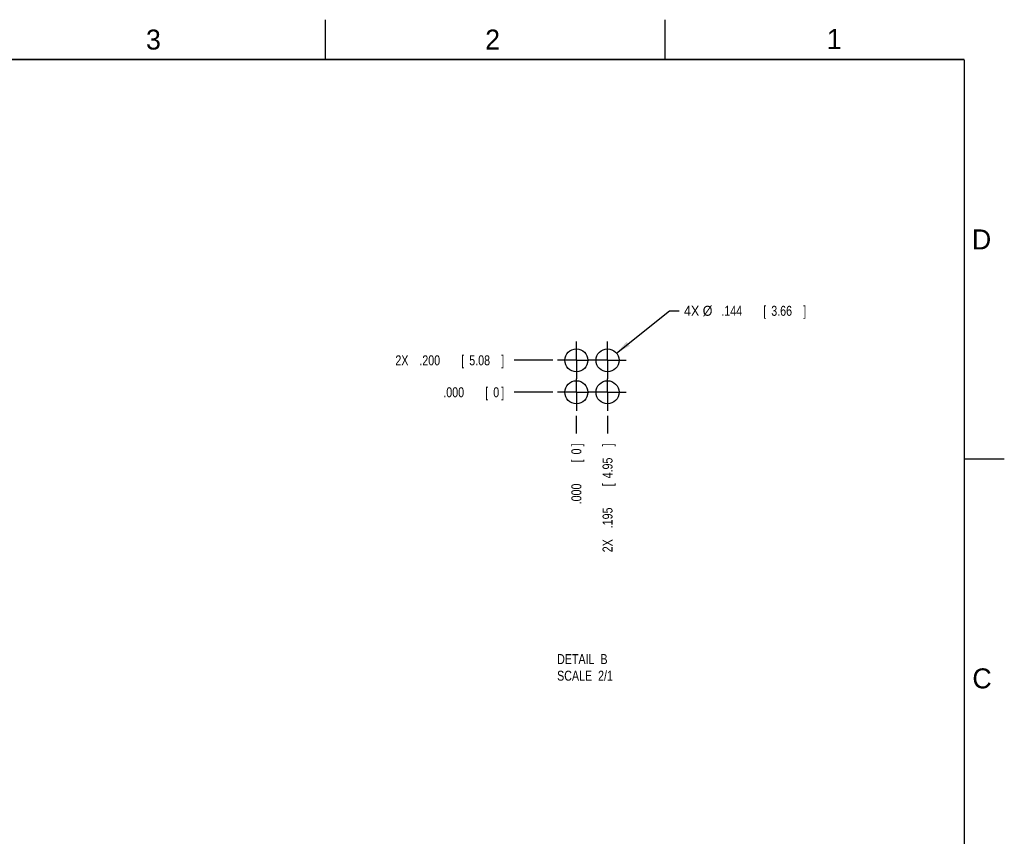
# Model space of a CAD drawing. Header units: inches. Extents: x 0 to 34, y 0 to 22.
# Tile 12 of 12: x 21.7 to 34, y 11.8 to 22. Entities that reach past the tile are written whole.
import ezdxf

# ---------------------------------------------------------------- set-up
doc = ezdxf.new("R2010")
doc.units = ezdxf.units.IN
doc.header["$LTSCALE"] = 1.87
doc.header["$MEASUREMENT"] = 0
doc.linetypes.add('CENTER', pattern=[0.6, 0.375, -0.075, 0.075, -0.075])
doc.layers.get('0').update_dxf_attribs({"linetype": 'CONTINUOUS'})
for name, color, linetype in [('DEFAULT_1', 7, 'CENTER'), ('DETAIL', 7, 'CONTINUOUS'), ('DIMENSIONS', 7, 'CONTINUOUS')]:
    doc.layers.add(name, color=color, linetype=linetype)
doc.styles.get("Standard").update_dxf_attribs({"font": 'txt', "width": 0.8})
doc.dimstyles.new('DIMSTYLE_6', dxfattribs={"dimtxt": 0.125, "dimasz": 0.1875, "dimexe": 0.18, "dimexo": 0.0625, "dimgap": 0.09, "dimtad": 0, "dimtih": 1, "dimtoh": 1, "dimdec": 3, "dimlfac": 0.5, "dimzin": 4, "dimdsep": 46, "dimtxsty": 'STANDARD', "dimblk": '_FILLED', "dimblk1": '_FILLED', "dimblk2": '_FILLED', "dimcen": 0.09, "dimadec": 0, "dimazin": 0, "dimtp": 0.01, "dimtm": 0.01, "dimtfac": 1, "dimtdec": 3, "dimtofl": 0, "dimtmove": 0, "dimatfit": 3, "dimldrblk": '_FILLED', "dimfxl": 1, "dimtolj": 1, "dimtzin": 4, "dimarcsym": 0})
doc.dimstyles.new('DIMSTYLE_7', dxfattribs={"dimtxt": 0.125, "dimasz": 0.1875, "dimexe": 0.18, "dimexo": 0.0625, "dimgap": 0.09, "dimtad": 0, "dimtih": 1, "dimtoh": 1, "dimdec": 3, "dimlfac": 0.5, "dimzin": 4, "dimdsep": 46, "dimtxsty": 'STANDARD', "dimblk": '_FILLED', "dimblk1": '_FILLED', "dimblk2": '_FILLED', "dimcen": 0.09, "dimadec": 0, "dimazin": 0, "dimtp": 0.01, "dimtm": 0.01, "dimtfac": 1, "dimtdec": 3, "dimtofl": 0, "dimtmove": 0, "dimatfit": 3, "dimldrblk": '_FILLED', "dimfxl": 1, "dimtolj": 1, "dimtzin": 4, "dimarcsym": 0})

# ---------------------------------------------------------------- blocks, each defined once
blk = doc.blocks.new('*D35')
at = {"layer": 'DIMENSIONS', "color": 2, "linetype": 'CONTINUOUS'}
blk.add_line((28.347, 17.735), (27.866, 17.735), dxfattribs=at)
at = {"layer": 'DIMENSIONS', "color": 2, "linetype": 'CONTINUOUS', "width": 0.8}
for s, p in [('2X ', (26.378, 17.672)), ('.200', (26.678, 17.672)), ('[', (27.203, 17.672)), ('5.08', (27.303, 17.672)), (']', (27.703, 17.672))]:
    blk.add_text(s, height=0.125, dxfattribs=at).set_placement(p)
blk = doc.blocks.new('_FILLED')
at = {"color": 0, "linetype": 'BYBLOCK'}
blk.add_solid([(0, 0), (-1, 0.174), (-1, -0.174)], dxfattribs=at)
blk = doc.blocks.new('*D36')
at = {"layer": 'DIMENSIONS', "color": 2, "linetype": 'CONTINUOUS'}
blk.add_line((29.033, 17.038), (29.033, 16.819), dxfattribs=at)
at = {"layer": 'DIMENSIONS', "color": 2, "linetype": 'CONTINUOUS', "width": 0.8}
for s, p in [(']', (29.096, 16.656)), ('4.95', (29.096, 16.256)), ('[', (29.096, 16.156)), ('.195', (29.096, 15.631)), ('2X ', (29.096, 15.331))]:
    blk.add_text(s, height=0.125, rotation=90, dxfattribs=at).set_placement(p)
blk = doc.blocks.new('*D37')
at = {"layer": 'DIMENSIONS', "color": 2, "linetype": 'CONTINUOUS'}
blk.add_line((28.347, 17.335), (27.866, 17.335), dxfattribs=at)
at = {"layer": 'DIMENSIONS', "color": 2, "linetype": 'CONTINUOUS', "width": 0.8}
for s, p in [('.000', (26.978, 17.272)), ('[', (27.503, 17.272)), ('0', (27.603, 17.272)), (']', (27.703, 17.272))]:
    blk.add_text(s, height=0.125, dxfattribs=at).set_placement(p)
blk = doc.blocks.new('*D38')
at = {"layer": 'DIMENSIONS', "color": 2, "linetype": 'CONTINUOUS'}
blk.add_line((28.643, 17.038), (28.643, 16.819), dxfattribs=at)
at = {"layer": 'DIMENSIONS', "color": 2, "linetype": 'CONTINUOUS', "width": 0.8}
for s, p in [(']', (28.706, 16.656)), ('0', (28.706, 16.556)), ('[', (28.706, 16.456)), ('.000', (28.706, 15.931))]:
    blk.add_text(s, height=0.125, rotation=90, dxfattribs=at).set_placement(p)
blk = doc.blocks.new('*D39')
at = {"layer": 'DIMENSIONS', "color": 2, "linetype": 'CONTINUOUS'}
for p, q in [((29.146, 17.825), (29.811, 18.355)), ((29.811, 18.355), (29.929, 18.355))]:
    blk.add_line(p, q, dxfattribs=at)
at = {"layer": 'DIMENSIONS', "color": 2, "linetype": 'CONTINUOUS', "xscale": 0.1875, "yscale": 0.1875, "zscale": 0.1875, "rotation": 218.560966}
blk.add_blockref('_FILLED', (29.146, 17.825), dxfattribs=at)
at = {"layer": 'DIMENSIONS', "color": 2, "linetype": 'CONTINUOUS'}
for s, width, p in [('4X %%c', 0.933333, (29.991, 18.292)), ('.144', 0.8, (30.458, 18.292)), ('[', 0.8, (30.983, 18.292)), ('3.66', 0.8, (31.083, 18.292)), (']', 0.8, (31.483, 18.292))]:
    blk.add_text(s, height=0.125, dxfattribs=dict(at, width=width)).set_placement(p)

msp = doc.modelspace()

# ---------------------------------------------------------------- linework, layer by layer
at = {"color": 2, "linetype": 'CONTINUOUS'}
for p, q in [((25.5, 22), (25.5, 21.5)), ((29.75, 22), (29.75, 21.5)), ((33.5, 16.5), (34, 16.5))]:
    msp.add_line(p, q, dxfattribs=at)
at = {"color": 7, "linetype": 'CONTINUOUS', "const_width": 0.02}
for points in [[(33.5, 21.5), (0.5, 21.5)], [(33.5, 0.5), (33.5, 21.5)]]:
    msp.add_lwpolyline(points, dxfattribs=at)
at = {"color": 7, "linetype": 'CONTINUOUS'}
for centre in [(28.6435, 17.7348), (29.0335, 17.7348), (28.6435, 17.3348), (29.0335, 17.3348)]:
    msp.add_circle(centre, 0.144, dxfattribs=at)
at = {"layer": 'DEFAULT_1', "color": 7, "linetype": 'CENTER'}
for p, q in [((28.6435, 17.7348), (28.6435, 17.9688)), ((29.0335, 17.7348), (29.0335, 17.9688)), ((28.6435, 17.7348), (28.4095, 17.7348)), ((28.6435, 17.7348), (28.6435, 17.5008)), ((28.6435, 17.7348), (28.7995, 17.7348)), ((29.0335, 17.7348), (28.7995, 17.7348)), ((29.0335, 17.7348), (29.2675, 17.7348)), ((29.0335, 17.7348), (29.0335, 17.5008)), ((28.6435, 17.3348), (28.6435, 17.5008)), ((29.0335, 17.3348), (29.0335, 17.5008)), ((28.6435, 17.3348), (28.4095, 17.3348)), ((28.6435, 17.3348), (28.7995, 17.3348)), ((28.6435, 17.3348), (28.6435, 17.1008)), ((29.0335, 17.3348), (28.7995, 17.3348)), ((29.0335, 17.3348), (29.2675, 17.3348)), ((29.0335, 17.3348), (29.0335, 17.1008))]:
    msp.add_line(p, q, dxfattribs=at)

# ---------------------------------------------------------------- texts
at = {"color": 2, "linetype": 'CONTINUOUS'}
for s, p in [('3', (23.257, 21.6259)), ('2', (27.5025, 21.6262)), ('1', (31.7781, 21.6326)), ('D', (33.5947, 19.1236)), ('C', (33.6004, 13.6267))]:
    msp.add_text(s, height=0.25, dxfattribs=at).set_placement(p)
at = {"layer": 'DETAIL', "color": 2, "linetype": 'CONTINUOUS', "insert": (28.4024, 14.0563), "char_height": 0.125, "width": 1, "attachment_point": 1}
msp.add_mtext('DETAIL  B\\PSCALE  2/1', dxfattribs=at)

# ---------------------------------------------------------------- dimensions: what is measured, and where the dimension line sits
at = {"layer": 'DIMENSIONS', "color": 2, "linetype": 'CONTINUOUS'}
dim = msp.add_diameter_dim_2p(p1=(29.1461, 17.8245), p2=(28.9209, 17.645), text='4X <>', dimstyle='DIMSTYLE_7', dxfattribs=at)
dim.commit()
dim.dimension.update_dxf_attribs({"geometry": '*D39', "text_midpoint": (30.7872, 18.3549), "dimtype": 163})
for feature_location, offset, dtype, origin, picture, middle in [((28.347, 17.7348), (-0.4813, 0), 0, (28.4095, 17.3348), '*D35', (27.0907, 17.7348)), ((29.0335, 17.0383), (0, -0.2198), 1, (28.6435, 17.1008), '*D36', (29.0335, 16.0435))]:
    dim = msp.add_ordinate_dim(feature_location=feature_location, offset=offset, dtype=dtype, origin=origin, text='2X <>', dimstyle='DIMSTYLE_6', dxfattribs=at)
    dim.commit()
    dim.dimension.update_dxf_attribs({"geometry": picture, "text_midpoint": middle})
for feature_location, offset, dtype, origin, picture, middle in [((28.3469828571, 17.3347772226), (-0.4812859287, 0), 0, (28.4094828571, 17.3347772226), '*D37', (27.3906969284, 17.3347772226)), ((28.6434828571, 17.0382772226), (0, -0.2197739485), 1, (28.6434828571, 17.1007772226), '*D38', (28.6434828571, 16.3435032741))]:
    dim = msp.add_ordinate_dim(feature_location=feature_location, offset=offset, dtype=dtype, origin=origin, dimstyle='DIMSTYLE_6', dxfattribs=at)
    dim.commit()
    dim.dimension.update_dxf_attribs({"geometry": picture, "text_midpoint": middle})

doc.saveas('drawing.dxf')
